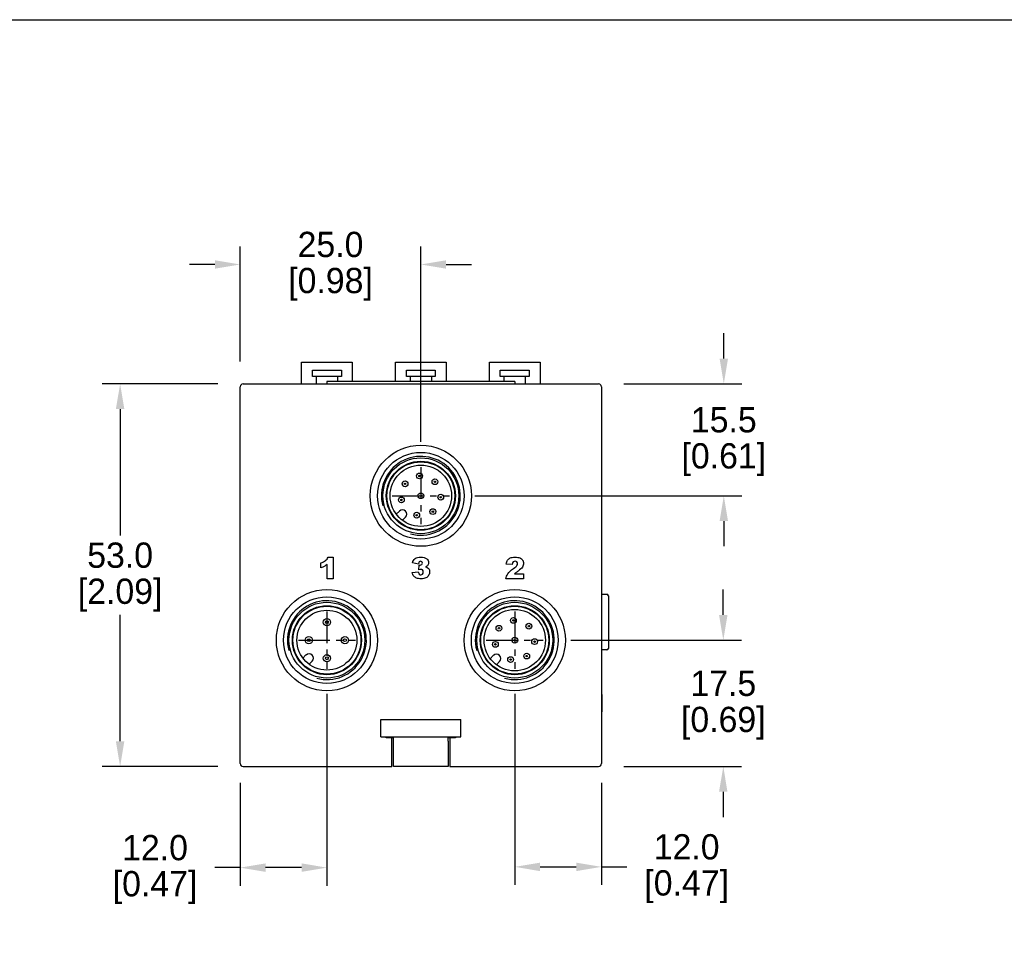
# Model space of a CAD drawing. Header units: inches. Extents: x 0 to 559, y 0 to 432.
# Tile 4 of 5: x 224 to 360, y 303 to 432. Entities that reach past the tile are written whole.
import ezdxf

# ---------------------------------------------------------------- set-up
doc = ezdxf.new("R2010")
doc.units = ezdxf.units.IN
doc.header["$LTSCALE"] = 10
doc.header["$MEASUREMENT"] = 0
doc.linetypes.add('CENTER', pattern=[0.4, 0.25, -0.05, 0.05, -0.05])
doc.layers.add('CENTER', color=40, linetype='CENTER')
doc.layers.add('DIMENSIONS', color=140, linetype='Continuous')
doc.dimstyles.get("Standard").update_dxf_attribs({"dimtxt": 3.5, "dimasz": 3.5, "dimexe": 2.5, "dimexo": 3.5, "dimgap": 1, "dimtad": 0, "dimtih": 1, "dimtoh": 1, "dimdec": 1, "dimzin": 0, "dimdsep": 46, "dimtxsty": 'Standard', "dimcen": 0, "dimadec": 0, "dimazin": 0, "dimtfac": 1, "dimtdec": 1, "dimtofl": 0, "dimtmove": 0, "dimatfit": 3, "dimfxl": 1, "dimtolj": 1, "dimtzin": 0, "dimarcsym": 0})

# ---------------------------------------------------------------- blocks, each defined once
blk = doc.blocks.new('*D41')
at = {"layer": 'DEFPOINTS', "color": 0, "transparency": 16777216}
for p in [(279.2, 397.9), (254.2, 380.97), (279.2, 369.82)]:
    blk.add_point(p, dxfattribs=at)
at = {"layer": 'DIMENSIONS', "color": 0, "lineweight": -2, "transparency": 16777216}
for p, q in [((254.2, 384.47), (254.2, 400.4)), ((279.2, 384.43), (279.2, 400.4)), ((250.7, 397.9), (247.2, 397.9)), ((282.7, 397.9), (286.2, 397.9)), ((279.2, 381.43), (279.2, 384.3)), ((279.2, 373.32), (279.2, 381.3))]:
    blk.add_line(p, q, dxfattribs=at)
at = {"layer": 'DIMENSIONS', "color": 0, "transparency": 16777216}
for points in [[(250.7, 398.48), (250.7, 397.32), (254.2, 397.9)], [(282.7, 398.48), (282.7, 397.32), (279.2, 397.9)]]:
    blk.add_solid(points, dxfattribs=at)
at = {"layer": 'DIMENSIONS', "color": 0, "transparency": 16777216, "char_height": 3.5, "attachment_point": 5}
for s, insert in [('\\A1;25.0', (266.7, 400.65)), ('\\A1;[0.98]', (266.7, 395.15))]:
    blk.add_mtext(s, dxfattribs=dict(at, insert=insert))
blk = doc.blocks.new('*D42')
at = {"layer": 'DEFPOINTS', "color": 0, "transparency": 16777216}
for p in [(266.2, 341.92), (254.2, 329.62), (254.2, 314.37)]:
    blk.add_point(p, dxfattribs=at)
at = {"layer": 'DIMENSIONS', "color": 0, "lineweight": -2, "transparency": 16777216}
for p, q in [((266.2, 338.42), (266.2, 328.43)), ((266.2, 328.3), (266.2, 311.87)), ((254.2, 326.12), (254.2, 311.87)), ((254.2, 314.37), (250.7, 314.37)), ((262.7, 314.37), (257.7, 314.37))]:
    blk.add_line(p, q, dxfattribs=at)
at = {"layer": 'DIMENSIONS', "color": 0, "transparency": 16777216}
for points in [[(257.7, 314.96), (257.7, 313.79), (254.2, 314.37)], [(262.7, 314.96), (262.7, 313.79), (266.2, 314.37)]]:
    blk.add_solid(points, dxfattribs=at)
at = {"layer": 'DIMENSIONS', "color": 0, "transparency": 16777216, "char_height": 3.5, "attachment_point": 5}
for s, insert in [('\\A1;12.0', (242.41, 317.12)), ('\\A1;[0.47]', (242.41, 311.62))]:
    blk.add_mtext(s, dxfattribs=dict(at, insert=insert))
blk = doc.blocks.new('*D43')
at = {"layer": 'DEFPOINTS', "color": 0, "transparency": 16777216}
for p in [(292.2, 341.92), (304.2, 329.62), (304.2, 314.48)]:
    blk.add_point(p, dxfattribs=at)
at = {"layer": 'DIMENSIONS', "color": 0, "lineweight": -2, "transparency": 16777216}
for p, q in [((292.2, 338.42), (292.2, 328.43)), ((292.2, 328.3), (292.2, 311.98)), ((304.2, 326.12), (304.2, 311.98)), ((295.7, 314.48), (300.7, 314.48)), ((304.2, 314.48), (307.7, 314.48))]:
    blk.add_line(p, q, dxfattribs=at)
at = {"layer": 'DIMENSIONS', "color": 0, "transparency": 16777216}
for points in [[(295.7, 315.06), (295.7, 313.89), (292.2, 314.48)], [(300.7, 315.06), (300.7, 313.89), (304.2, 314.48)]]:
    blk.add_solid(points, dxfattribs=at)
at = {"layer": 'DIMENSIONS', "color": 0, "transparency": 16777216, "char_height": 3.5, "attachment_point": 5}
for s, insert in [('\\A1;12.0', (315.99, 317.23)), ('\\A1;[0.47]', (315.99, 311.73))]:
    blk.add_mtext(s, dxfattribs=dict(at, insert=insert))
blk = doc.blocks.new('*D44')
at = {"layer": 'DEFPOINTS', "color": 0, "transparency": 16777216}
for p in [(237.58, 381.37), (254.6, 381.37), (254.6, 328.37)]:
    blk.add_point(p, dxfattribs=at)
at = {"layer": 'DIMENSIONS', "color": 0, "lineweight": -2, "transparency": 16777216}
for p, q in [((251.1, 381.37), (235.08, 381.37)), ((237.58, 377.87), (237.58, 360.37)), ((237.58, 331.87), (237.58, 349.37)), ((251.1, 328.37), (235.08, 328.37))]:
    blk.add_line(p, q, dxfattribs=at)
at = {"layer": 'DIMENSIONS', "color": 0, "transparency": 16777216}
for points in [[(236.99, 377.87), (238.16, 377.87), (237.58, 381.37)], [(236.99, 331.87), (238.16, 331.87), (237.58, 328.37)]]:
    blk.add_solid(points, dxfattribs=at)
at = {"layer": 'DIMENSIONS', "color": 0, "transparency": 16777216, "char_height": 3.5, "attachment_point": 5}
for s, insert in [('\\A1;53.0', (237.58, 357.62)), ('\\A1;[2.09]', (237.58, 352.12))]:
    blk.add_mtext(s, dxfattribs=dict(at, insert=insert))
blk = doc.blocks.new('*D45')
at = {"layer": 'DEFPOINTS', "color": 0, "transparency": 16777216}
for p in [(296.45, 345.87), (303.8, 328.37), (321.06, 328.37)]:
    blk.add_point(p, dxfattribs=at)
at = {"layer": 'DIMENSIONS', "color": 0, "lineweight": -2, "transparency": 16777216}
for p, q in [((321.06, 349.37), (321.06, 352.87)), ((299.95, 345.87), (304.14, 345.87)), ((304.27, 345.87), (305.09, 345.87)), ((305.22, 345.87), (323.56, 345.87)), ((307.3, 328.37), (323.56, 328.37)), ((321.06, 324.87), (321.06, 321.37))]:
    blk.add_line(p, q, dxfattribs=at)
at = {"layer": 'DIMENSIONS', "color": 0, "transparency": 16777216}
for points in [[(320.47, 349.37), (321.64, 349.37), (321.06, 345.87)], [(320.47, 324.87), (321.64, 324.87), (321.06, 328.37)]]:
    blk.add_solid(points, dxfattribs=at)
at = {"layer": 'DIMENSIONS', "color": 0, "transparency": 16777216, "char_height": 3.5, "attachment_point": 5}
for s, insert in [('\\A1;17.5', (321.06, 339.87)), ('\\A1;[0.69]', (321.06, 334.37))]:
    blk.add_mtext(s, dxfattribs=dict(at, insert=insert))
blk = doc.blocks.new('*D46')
at = {"layer": 'DEFPOINTS', "color": 0, "transparency": 16777216}
for p in [(303.8, 381.37), (321.13, 381.37), (283.15, 365.87)]:
    blk.add_point(p, dxfattribs=at)
at = {"layer": 'DIMENSIONS', "color": 0, "lineweight": -2, "transparency": 16777216}
for p, q in [((321.13, 384.87), (321.13, 388.37)), ((307.3, 381.37), (323.63, 381.37)), ((286.65, 365.87), (304.14, 365.87)), ((304.27, 365.87), (323.63, 365.87)), ((321.13, 362.37), (321.13, 358.87))]:
    blk.add_line(p, q, dxfattribs=at)
at = {"layer": 'DIMENSIONS', "color": 0, "transparency": 16777216}
for points in [[(320.55, 384.87), (321.71, 384.87), (321.13, 381.37)], [(320.55, 362.37), (321.71, 362.37), (321.13, 365.87)]]:
    blk.add_solid(points, dxfattribs=at)
at = {"layer": 'DIMENSIONS', "color": 0, "transparency": 16777216, "char_height": 3.5, "attachment_point": 5}
for s, insert in [('\\A1;15.5', (321.13, 376.37)), ('\\A1;[0.61]', (321.13, 370.87))]:
    blk.add_mtext(s, dxfattribs=dict(at, insert=insert))

msp = doc.modelspace()

# ---------------------------------------------------------------- linework, layer by layer
at = {"color": 7, "linetype": 'Continuous'}
for p, q in [((262.7, 384.37), (269.7, 384.37)), ((262.7, 381.37), (262.7, 384.37)), ((269.7, 384.37), (269.7, 381.69)), ((275.7, 384.37), (282.7, 384.37)), ((275.7, 381.69), (275.7, 384.37)), ((282.7, 384.37), (282.7, 381.69)), ((288.7, 384.37), (295.7, 384.37)), ((288.7, 381.69), (288.7, 384.37)), ((295.7, 384.37), (295.7, 381.37)), ((264.2, 382.37), (264.2, 383.27)), ((264.2, 383.27), (268.2, 383.27)), ((268.2, 383.27), (268.2, 382.37)), ((277.2, 382.37), (277.2, 383.27)), ((277.2, 383.27), (281.2, 383.27)), ((281.2, 383.27), (281.2, 382.37)), ((290.2, 382.37), (290.2, 383.27)), ((290.2, 383.27), (294.2, 383.27)), ((294.2, 383.27), (294.2, 382.37)), ((264.7, 382.37), (264.2, 382.37)), ((264.7, 382.37), (264.7, 381.37)), ((267.7, 382.37), (264.7, 382.37)), ((266.2, 381.69), (266.2, 381.37)), ((267.7, 381.69), (266.2, 381.69)), ((268.2, 382.37), (267.7, 382.37)), ((267.7, 381.69), (267.7, 382.37)), ((290.7, 381.69), (267.7, 381.69)), ((277.7, 382.37), (277.2, 382.37)), ((277.7, 382.37), (277.7, 381.69)), ((280.7, 382.37), (277.7, 382.37)), ((281.2, 382.37), (280.7, 382.37)), ((280.7, 381.69), (280.7, 382.37)), ((290.7, 382.37), (290.2, 382.37)), ((290.7, 382.37), (290.7, 381.69)), ((293.7, 382.37), (290.7, 382.37)), ((292.2, 381.69), (290.7, 381.69)), ((292.2, 381.69), (292.2, 381.37)), ((294.2, 382.37), (293.7, 382.37)), ((293.7, 381.37), (293.7, 382.37)), ((254.2, 377.87), (254.2, 380.97)), ((254.6, 381.37), (303.8, 381.37)), ((304.2, 380.97), (304.2, 377.87)), ((304.25, 380.47), (304.2, 380.47)), ((304.25, 377.37), (304.25, 380.47)), ((254.2, 331.87), (254.2, 377.87)), ((304.2, 377.87), (304.2, 331.87)), ((304.25, 373.77), (304.25, 377.37)), ((304.25, 373.77), (304.2, 373.77)), ((304.25, 371.37), (304.25, 373.77)), ((304.25, 338.37), (304.25, 371.37)), ((276.23, 363.74), (275.8, 363.31)), ((276.65, 362.47), (277.08, 362.9)), ((266.37, 357.37), (267.05, 357.37)), ((267.05, 357.37), (267.05, 354.37)), ((265.36, 355.9), (265.36, 356.57)), ((266.22, 354.37), (266.22, 356.33)), ((278.86, 356.42), (278.04, 356.56)), ((278.91, 355.63), (278.95, 356.28)), ((291.85, 356.36), (291.03, 356.42)), ((267.05, 354.37), (266.22, 354.37)), ((277.99, 355.23), (278.85, 355.35)), ((293.43, 354.37), (290.97, 354.37)), ((292.15, 355.04), (293.43, 355.04)), ((293.43, 355.04), (293.43, 354.37)), ((304.25, 352.22), (304.95, 352.22)), ((305.15, 352.02), (305.15, 351.22)), ((305.15, 351.22), (305.15, 345.52)), ((305.15, 345.52), (305.15, 344.72)), ((263.3, 343.82), (262.88, 343.39)), ((289.23, 343.74), (288.8, 343.31)), ((304.95, 344.52), (304.25, 344.52)), ((263.72, 342.54), (264.15, 342.97)), ((289.65, 342.47), (290.08, 342.9)), ((304.25, 338.37), (304.25, 335.97)), ((304.25, 335.97), (304.2, 335.97)), ((273.65, 334.87), (274.15, 334.87)), ((273.65, 332.47), (273.65, 334.87)), ((274.15, 334.87), (284.25, 334.87)), ((284.25, 334.87), (284.75, 334.87)), ((284.75, 332.47), (284.75, 334.87)), ((254.2, 330.83), (254.2, 332.77)), ((304.2, 332.77), (304.2, 330.83)), ((254.2, 328.77), (254.2, 331.87)), ((273.65, 332.47), (274.15, 332.47)), ((274.15, 332.47), (284.25, 332.47)), ((274.4, 332.37), (274.4, 332.47)), ((275.2, 332.37), (274.4, 332.37)), ((275.4, 332.37), (275.2, 332.37)), ((275.2, 331.87), (275.2, 332.37)), ((275.2, 328.37), (275.2, 331.87)), ((275.4, 331.87), (275.4, 332.47)), ((275.4, 328.37), (275.4, 331.87)), ((283, 331.87), (283, 332.47)), ((283.2, 332.37), (283, 332.37)), ((283, 331.87), (283, 328.37)), ((284, 332.37), (283.2, 332.37)), ((283.2, 332.37), (283.2, 331.87)), ((283.2, 331.87), (283.2, 328.37)), ((284, 332.47), (284, 332.37)), ((284.25, 332.47), (284.75, 332.47)), ((304.2, 331.87), (304.2, 328.77)), ((254.2, 330.48), (254.2, 330.83)), ((254.2, 330.47), (254.2, 330.48)), ((254.2, 328.77), (254.2, 330.47)), ((304.2, 330.83), (304.2, 330.48)), ((304.2, 330.48), (304.2, 330.47)), ((304.2, 330.47), (304.2, 328.77)), ((254.6, 328.37), (275.2, 328.37)), ((283, 328.37), (275.4, 328.37)), ((283.2, 328.37), (303.8, 328.37))]:
    msp.add_line(p, q, dxfattribs=at)
for centre, radius in [((279.2, 365.87), 7), ((279.2, 365.87), 6), ((279.2, 365.87), 5.25), ((279.2, 365.87), 4.78), ((279.2, 365.87), 4.7), ((279.2, 365.87), 4.25), ((279.01, 368.61), 0.4), ((279.01, 368.61), 0.1), ((281.15, 367.81), 0.4), ((277.01, 367.52), 0.4), ((277.01, 367.52), 0.1), ((281.15, 367.81), 0.1), ((276.51, 365.29), 0.4), ((276.51, 365.29), 0.1), ((279.2, 365.87), 0.4), ((279.2, 365.87), 0.1), ((281.95, 365.67), 0.4), ((281.95, 365.67), 0.1), ((280.86, 363.67), 0.4), ((278.63, 363.18), 0.4), ((278.63, 363.18), 0.1), ((280.86, 363.67), 0.1), ((266.2, 345.87), 7), ((266.2, 345.87), 6), ((292.2, 345.87), 7), ((292.2, 345.87), 6), ((266.2, 345.87), 5.25), ((266.2, 345.87), 4.78), ((266.2, 345.87), 4.7), ((292.2, 345.87), 5.25), ((292.2, 345.87), 4.78), ((292.2, 345.87), 4.7), ((266.2, 345.87), 4.15), ((266.2, 348.37), 0.5), ((292.2, 345.87), 4.25), ((292.01, 348.61), 0.4), ((266.2, 348.37), 0.2), ((290.01, 347.52), 0.4), ((290.01, 347.52), 0.1), ((292.01, 348.61), 0.1), ((294.15, 347.81), 0.4), ((294.15, 347.81), 0.1), ((263.7, 345.87), 0.5), ((268.7, 345.87), 0.5), ((292.2, 345.87), 0.4), ((263.7, 345.87), 0.2), ((268.7, 345.87), 0.2), ((289.51, 345.29), 0.4), ((289.51, 345.29), 0.1), ((292.2, 345.87), 0.1), ((294.95, 345.67), 0.4), ((294.95, 345.67), 0.1), ((266.2, 343.37), 0.5), ((266.2, 343.37), 0.2), ((291.63, 343.18), 0.4), ((293.86, 343.67), 0.4), ((293.86, 343.67), 0.1), ((291.63, 343.18), 0.1)]:
    msp.add_circle(centre, radius, dxfattribs=at)
for centre, radius, start, end in [((254.6, 380.97), 0.4, 90, 180), ((303.8, 380.97), 0.4, 0, 90), ((279.2, 365.87), 5.46, 255, 195), ((276.66, 363.32), 0.6, 315, 135), ((304.95, 352.02), 0.2, 0, 90), ((266.2, 345.87), 5.46, 255, 195), ((292.2, 345.87), 5.46, 255, 195), ((263.73, 343.39), 0.6, 315, 135), ((289.66, 343.32), 0.6, 315, 135), ((304.95, 344.72), 0.2, 270, 0), ((254.6, 328.77), 0.4, 180, 270), ((303.8, 328.77), 0.4, 270, 0)]:
    msp.add_arc(centre, radius, start, end, dxfattribs=at)
for points, knots in [([(265.36, 356.57), (265.64, 356.66), (265.85, 356.77), (266.01, 356.9), (266.16, 357.02), (266.28, 357.18), (266.37, 357.37)], [0, 0, 0, 0, 0.550839, 0.550839, 0.550839, 1, 1, 1, 1]), ([(278.04, 356.56), (278.1, 356.83), (278.23, 357.04), (278.41, 357.17), (278.59, 357.3), (278.85, 357.37), (279.56, 357.37), (279.84, 357.29), (280.18, 357), (280.27, 356.82), (280.27, 356.48), (280.23, 356.36), (280.16, 356.25), (280.09, 356.15), (279.99, 356.07), (279.86, 356.03)], [0, 0, 0, 0, 0.191875, 0.191875, 0.191875, 0.369877, 0.369877, 0.573601, 0.573601, 0.777326, 0.777326, 0.899921, 0.899921, 0.899921, 1, 1, 1, 1]), ([(291.03, 356.42), (291.06, 356.65), (291.12, 356.83), (291.21, 356.96), (291.29, 357.09), (291.42, 357.19), (291.57, 357.26), (291.73, 357.33), (291.95, 357.37), (292.51, 357.37), (292.74, 357.33), (293.06, 357.2), (293.18, 357.1), (293.28, 356.96), (293.37, 356.83), (293.41, 356.68), (293.41, 356.33), (293.36, 356.16), (293.26, 355.99), (293.15, 355.83), (292.96, 355.65), (292.68, 355.45), (292.52, 355.34), (292.41, 355.26), (292.35, 355.21), (292.29, 355.17), (292.23, 355.11), (292.15, 355.04)], [0, 0, 0, 0, 0.106586, 0.106586, 0.106586, 0.195363, 0.195363, 0.195363, 0.305965, 0.305965, 0.421274, 0.421274, 0.536583, 0.536583, 0.536583, 0.628987, 0.628987, 0.727837, 0.727837, 0.727837, 0.875012, 0.875012, 0.875012, 0.950732, 0.950732, 0.950732, 1, 1, 1, 1]), ([(266.22, 356.33), (266.08, 356.23), (265.95, 356.15), (265.7, 356.02), (265.55, 355.96), (265.36, 355.9)], [0, 0, 0, 0, 0.5, 0.5, 1, 1, 1, 1]), ([(279.86, 356.03), (279.96, 356.01), (280.04, 355.99), (280.09, 355.95), (280.19, 355.88), (280.27, 355.81), (280.33, 355.71), (280.39, 355.61), (280.41, 355.49), (280.41, 355.18), (280.37, 355.02), (280.28, 354.86), (280.19, 354.7), (280.06, 354.58), (279.72, 354.41), (279.5, 354.37), (278.97, 354.37), (278.76, 354.4), (278.61, 354.46), (278.45, 354.52), (278.32, 354.62), (278.13, 354.86), (278.05, 355.02), (277.99, 355.23)], [0, 0, 0, 0, 0.056203, 0.056203, 0.056203, 0.13496, 0.13496, 0.13496, 0.225199, 0.225199, 0.338317, 0.338317, 0.338317, 0.481571, 0.481571, 0.624825, 0.624825, 0.764016, 0.764016, 0.764016, 0.882008, 0.882008, 1, 1, 1, 1]), ([(278.85, 355.35), (278.89, 355.17), (278.94, 355.06), (278.99, 355), (279.05, 354.95), (279.12, 354.92), (279.3, 354.92), (279.38, 354.96), (279.44, 355.03), (279.51, 355.1), (279.54, 355.19), (279.54, 355.43), (279.51, 355.52), (279.45, 355.59), (279.39, 355.65), (279.31, 355.68), (279.21, 355.68), (279.15, 355.68), (279.05, 355.67), (278.91, 355.63)], [0, 0, 0, 0, 0.183022, 0.183022, 0.183022, 0.302919, 0.302919, 0.428029, 0.428029, 0.428029, 0.57511, 0.57511, 0.722192, 0.722192, 0.722192, 0.853709, 0.853709, 0.853709, 1, 1, 1, 1]), ([(278.95, 356.28), (279.02, 356.27), (279.07, 356.26), (279.18, 356.26), (279.26, 356.29), (279.32, 356.35), (279.38, 356.41), (279.41, 356.48), (279.41, 356.63), (279.39, 356.69), (279.34, 356.73), (279.3, 356.78), (279.24, 356.8), (279.08, 356.8), (279.02, 356.77), (278.97, 356.72), (278.92, 356.68), (278.88, 356.57), (278.86, 356.42)], [0, 0, 0, 0, 0.050828, 0.050828, 0.249906, 0.249906, 0.249906, 0.391712, 0.391712, 0.52339, 0.52339, 0.52339, 0.65466, 0.65466, 0.789132, 0.789132, 0.789132, 1, 1, 1, 1]), ([(290.97, 354.37), (291, 354.61), (291.09, 354.84), (291.37, 355.27), (291.64, 355.52), (292.03, 355.81), (292.27, 355.98), (292.43, 356.12), (292.49, 356.21), (292.56, 356.31), (292.59, 356.39), (292.59, 356.57), (292.56, 356.64), (292.49, 356.71), (292.43, 356.77), (292.34, 356.8), (292.14, 356.8), (292.05, 356.77), (291.98, 356.7), (291.92, 356.64), (291.87, 356.52), (291.85, 356.36)], [0, 0, 0, 0, 0.234295, 0.234295, 0.468589, 0.468589, 0.468589, 0.6246, 0.6246, 0.6246, 0.691816, 0.691816, 0.762158, 0.762158, 0.762158, 0.830969, 0.830969, 0.903829, 0.903829, 0.903829, 1, 1, 1, 1])]:
    msp.add_open_spline(points, degree=3, knots=knots, dxfattribs=at)
at = {"layer": 'CENTER', "ltscale": 1.75}
for p, q in [((279.2, 369.82), (279.2, 361.92)), ((275.25, 365.87), (283.15, 365.87)), ((266.2, 349.82), (266.2, 341.92)), ((292.2, 349.82), (292.2, 341.92)), ((262.25, 345.87), (270.15, 345.87)), ((288.25, 345.87), (296.15, 345.87))]:
    msp.add_line(p, q, dxfattribs=at)
at = {"layer": 'DEFPOINTS'}
msp.add_lwpolyline([(558.62, 0), (-0.18, 0), (-0.18, 431.8), (558.62, 431.8)], close=True, dxfattribs=at)

# ---------------------------------------------------------------- dimensions: what is measured, and where the dimension line sits
at = {"layer": 'DIMENSIONS'}
for base, p1, p2, picture, middle in [((279.2, 397.9), (254.2, 380.97), (279.2, 369.82), '*D41', (266.7, 397.9)), ((254.2, 314.37), (266.2, 341.92), (254.2, 329.62), '*D42', (242.41, 314.37)), ((304.2, 314.48), (292.2, 341.92), (304.2, 329.62), '*D43', (315.99, 314.48))]:
    dim = msp.add_linear_dim(base=base, p1=p1, p2=p2, dimstyle='Standard', override={"dimpost": '\\X'}, dxfattribs=at)
    dim.commit()
    dim.dimension.update_dxf_attribs({"geometry": picture, "text_midpoint": middle})
for base, p1, p2, picture, middle in [((321.13, 381.37), (283.15, 365.87), (303.8, 381.37), '*D46', (321.13, 373.62)), ((237.58, 381.37), (254.6, 328.37), (254.6, 381.37), '*D44', (237.58, 354.87)), ((321.06, 328.37), (296.45, 345.87), (303.8, 328.37), '*D45', (321.06, 337.12))]:
    dim = msp.add_linear_dim(base=base, p1=p1, p2=p2, angle=90, dimstyle='Standard', override={"dimpost": '\\X'}, dxfattribs=at)
    dim.commit()
    dim.dimension.update_dxf_attribs({"geometry": picture, "text_midpoint": middle})

doc.saveas('drawing.dxf')
